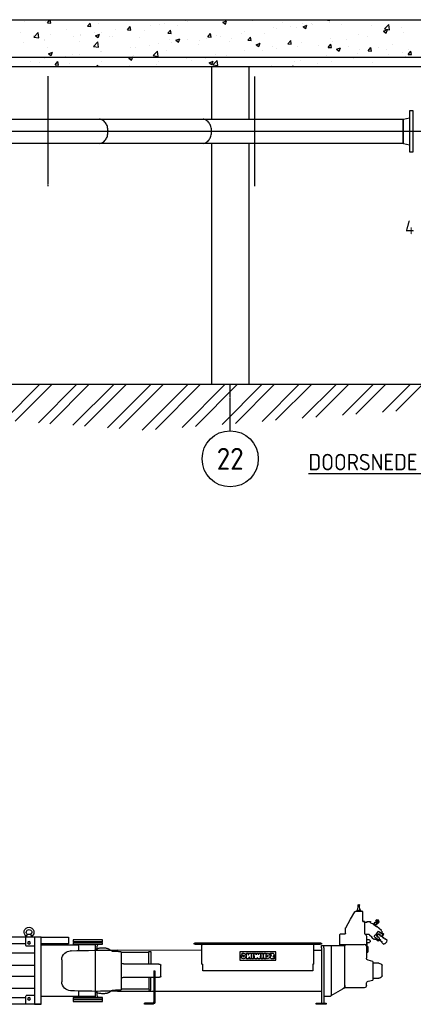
# Model space of a CAD drawing. Header units: metres. Extents: x -82085 to 58758, y -66901 to 95305.
# Tile 56 of 135: x 18379 to 21956, y -9035 to -83. Entities that reach past the tile are written whole.
import ezdxf
from ezdxf.enums import TextEntityAlignment as Align

# ---------------------------------------------------------------- set-up
doc = ezdxf.new("R2010")
doc.units = ezdxf.units.M
doc.header["$MEASUREMENT"] = 0
doc.header["$PDSIZE"] = -1
doc.linetypes.add('CENTER-LN', pattern=[19, 10, -3, 3, -3])
doc.linetypes.add('DASHED', pattern=[19.05, 12.7, -6.35])
doc.layers.get('0').update_dxf_attribs({"linetype": 'CONTINUOUS'})
doc.layers.get('DEFPOINTS').update_dxf_attribs({"linetype": 'CONTINUOUS'})
for name, color, linetype in [('3', 3, 'CONTINUOUS'), ('ARCERING', 10, 'CONTINUOUS'), ('CL', 1, 'CENTER-LN'), ('CONST', 7, 'CONTINUOUS'), ('DIM', 10, 'CONTINUOUS'), ('GEBOUW', 7, 'CONTINUOUS'), ('TEXT2', 7, 'CONTINUOUS')]:
    doc.layers.add(name, color=color, linetype=linetype)
doc.styles.add('ROMANS', font='iso.shx')
doc.styles.get("Standard").update_dxf_attribs({"font": 'iso.shx'})
doc.dimstyles.get("Standard").update_dxf_attribs({"dimtxt": 0.18, "dimasz": 0.18, "dimexe": 0.18, "dimexo": 0.0625, "dimgap": 0.09, "dimtad": 0, "dimtih": 1, "dimtoh": 1, "dimdec": 4, "dimzin": 0, "dimdsep": 46, "dimtxsty": 'Standard', "dimcen": 0.09, "dimadec": 0, "dimazin": 0, "dimtfac": 1, "dimtdec": 4, "dimtofl": 0, "dimtmove": 0, "dimatfit": 3, "dimfxl": 1, "dimtolj": 1, "dimtzin": 0, "dimarcsym": 0})

# ---------------------------------------------------------------- blocks, each defined once
blk = doc.blocks.new('*X3')
at = {"color": 0}
for p, q in [((25583.1, 53534.2, 3239), (25912.1, 53863.2, 3239)), ((25688, 53526.8, 3239), (26024.4, 53863.2, 3239)), ((25897.9, 53512.2, 3239), (26248.9, 53863.2, 3239)), ((26002.8, 53504.8, 3239), (26361.1, 53863.2, 3239)), ((26212.6, 53490.2, 3239), (26585.6, 53863.2, 3239)), ((26317.6, 53482.8, 3239), (26697.9, 53863.2, 3239)), ((26527.4, 53468.2, 3239), (26922.4, 53863.2, 3239)), ((26632.3, 53460.8, 3239), (27034.6, 53863.2, 3239)), ((26842.2, 53446.2, 3239), (27259.2, 53863.2, 3239)), ((26961.5, 53453.2, 3239), (27371.4, 53863.2, 3239)), ((27204.2, 53471.5, 3239), (27595.9, 53863.2, 3239)), ((27325.6, 53480.6, 3239), (27708.2, 53863.2, 3239)), ((27568.4, 53498.9, 3239), (27932.7, 53863.2, 3239)), ((27689.7, 53508, 3239), (28044.9, 53863.2, 3239)), ((27932.5, 53526.2, 3239), (28269.4, 53863.2, 3239)), ((28053.9, 53535.4, 3239), (28381.7, 53863.2, 3239)), ((28296.7, 53553.6, 3239), (28606.2, 53863.2, 3239)), ((28418, 53562.8, 3239), (28718.4, 53863.2, 3239)), ((28660.8, 53581, 3239), (28943, 53863.2, 3239)), ((28782.2, 53590.1, 3239), (29055.2, 53863.2, 3239)), ((29024.9, 53608.4, 3239), (29279.7, 53863.2, 3239)), ((29146.3, 53617.5, 3239), (29392, 53863.2, 3239))]:
    blk.add_line(p, q, dxfattribs=at)
blk = doc.blocks.new('*X8')
at = {"color": 0}
for p, q in [((18549, 5914.6, 3239), (18549, 5914.6, 3239)), ((18630.6, 5889, 3239), (18654.2, 5917.2, 3239)), ((18660.9, 5886.2, 3239), (18655.2, 5917.2, 3239)), ((21150.9, 5917.1, 3239), (21150.9, 5917.2, 3239)), ((21150.9, 5917.1, 3239), (21196.1, 5910.1, 3239)), ((21196.1, 5910.1, 3239), (21195.2, 5917.2, 3239)), ((21205.4, 5916.2, 3239), (21205.4, 5916.2, 3239)), ((18421.9, 5897.9, 3239), (18421.9, 5897.9, 3239)), ((18613.2, 5899.5, 3239), (18613.2, 5899.5, 3239)), ((18630.5, 5889, 3239), (18660.9, 5886.3, 3239)), ((18802.4, 5827.7, 3239), (18802.4, 5827.7, 3239)), ((18994.9, 5857.1, 3239), (19019.4, 5886.3, 3239)), ((18994.9, 5857.1, 3239), (19025.3, 5854.4, 3239)), ((19025.3, 5854.3, 3239), (19019.4, 5886.2, 3239)), ((19098.7, 5878.5, 3239), (19098.7, 5878.5, 3239)), ((19248.2, 5823.9, 3239), (19248.2, 5823.9, 3239)), ((19359.3, 5825.2, 3239), (19383.8, 5854.4, 3239)), ((19359.3, 5825.2, 3239), (19389.6, 5822.6, 3239)), ((19389.7, 5822.4, 3239), (19383.8, 5854.3, 3239)), ((19388.3, 5836.8, 3239), (19388.3, 5836.8, 3239)), ((19569, 5866.1, 3239), (19569, 5866.1, 3239)), ((19649.1, 5872.5, 3239), (19649.1, 5872.5, 3239)), ((19696.2, 5882.9, 3239), (19696.2, 5882.9, 3239)), ((19723.7, 5793.3, 3239), (19748.2, 5822.5, 3239)), ((19754, 5790.5, 3239), (19748.2, 5822.4, 3239)), ((19812.9, 5868.7, 3239), (19812.9, 5868.7, 3239)), ((19888.6, 5908.2, 3239), (19888.6, 5908.2, 3239)), ((19905.7, 5905.1, 3239), (19905.7, 5905.1, 3239)), ((20224, 5894.4, 3239), (20259.6, 5908, 3239)), ((20224, 5894.4, 3239), (20249.3, 5877.3, 3239)), ((20249.3, 5877.3, 3239), (20259.6, 5908, 3239)), ((20491.7, 5907.1, 3239), (20491.7, 5907.1, 3239)), ((20680.8, 5842.3, 3239), (20680.8, 5842.3, 3239)), ((20716.2, 5834.4, 3239), (20716.2, 5834.4, 3239)), ((20762.8, 5895.6, 3239), (20762.8, 5895.6, 3239)), ((20843.4, 5851.1, 3239), (20843.4, 5851.1, 3239)), ((20895.7, 5843.5, 3239), (20895.7, 5843.5, 3239)), ((20944.6, 5880.4, 3239), (20944.6, 5880.4, 3239)), ((20954, 5853.7, 3239), (20979.3, 5836.6, 3239)), ((20954.1, 5853.7, 3239), (20989.6, 5867.4, 3239)), ((20979.3, 5836.7, 3239), (20989.6, 5867.4, 3239)), ((21034, 5884.2, 3239), (21034, 5884.2, 3239)), ((21035.7, 5876.5, 3239), (21035.7, 5876.5, 3239)), ((21192, 5894.3, 3239), (21192, 5894.3, 3239)), ((21305.2, 5872.7, 3239), (21305.2, 5872.7, 3239)), ((21576.4, 5861.2, 3239), (21576.4, 5861.2, 3239)), ((21684.1, 5813, 3239), (21719.7, 5826.7, 3239)), ((21693, 5833, 3239), (21732.6, 5874.3, 3239)), ((21693.1, 5833, 3239), (21738.2, 5826, 3239)), ((21709.4, 5796, 3239), (21719.7, 5826.7, 3239)), ((21738.2, 5826, 3239), (21732.6, 5874.3, 3239)), ((21847.6, 5849.8, 3239), (21847.6, 5849.8, 3239)), ((18385.2, 5797.3, 3239), (18385.2, 5797.3, 3239)), ((18506.2, 5776.8, 3239), (18506.2, 5776.8, 3239)), ((18507.4, 5758.6, 3239), (18547, 5799.8, 3239)), ((18507.5, 5758.6, 3239), (18552.6, 5751.5, 3239)), ((18552.6, 5751.6, 3239), (18547, 5799.8, 3239)), ((18607, 5730.4, 3239), (18607, 5730.4, 3239)), ((18607.8, 5739.6, 3239), (18607.8, 5739.6, 3239)), ((18656.4, 5785.8, 3239), (18656.4, 5785.8, 3239)), ((18867.8, 5766.2, 3239), (18867.8, 5766.2, 3239)), ((18927.6, 5774.4, 3239), (18927.6, 5774.4, 3239)), ((18928.6, 5781.8, 3239), (18928.6, 5781.8, 3239)), ((19055.8, 5798.6, 3239), (19055.8, 5798.6, 3239)), ((19067.1, 5771.2, 3239), (19102.7, 5784.9, 3239)), ((19067.1, 5771.2, 3239), (19092.4, 5754.2, 3239)), ((19092.4, 5754.2, 3239), (19102.7, 5784.9, 3239)), ((19124.4, 5798.7, 3239), (19124.4, 5798.7, 3239)), ((19198.8, 5762.9, 3239), (19198.8, 5762.9, 3239)), ((19220.4, 5767, 3239), (19220.4, 5767, 3239)), ((19469.9, 5751.5, 3239), (19469.9, 5751.5, 3239)), ((19516.7, 5817.9, 3239), (19516.7, 5817.9, 3239)), ((19723.6, 5793.3, 3239), (19754, 5790.7, 3239)), ((19741.1, 5740, 3239), (19741.1, 5740, 3239)), ((19797.2, 5730.5, 3239), (19832.7, 5744.2, 3239)), ((19797.2, 5730.5, 3239), (19822.4, 5713.5, 3239)), ((19822.4, 5713.5, 3239), (19832.7, 5744.2, 3239)), ((19899.5, 5736, 3239), (19899.5, 5736, 3239)), ((20075.8, 5750.1, 3239), (20075.8, 5750.1, 3239)), ((20088, 5761.5, 3239), (20118.4, 5758.8, 3239)), ((20088.1, 5761.5, 3239), (20112.5, 5790.6, 3239)), ((20118.4, 5758.7, 3239), (20112.5, 5790.5, 3239)), ((20163.3, 5774, 3239), (20163.3, 5774, 3239)), ((20203, 5766.8, 3239), (20203, 5766.8, 3239)), ((20303.2, 5741.8, 3239), (20303.2, 5741.8, 3239)), ((20395.4, 5792.1, 3239), (20395.4, 5792.1, 3239)), ((20424.2, 5809.8, 3239), (20424.2, 5809.8, 3239)), ((20452.4, 5729.6, 3239), (20476.9, 5758.8, 3239)), ((20482.8, 5726.8, 3239), (20476.9, 5758.6, 3239)), ((20599.5, 5792.6, 3239), (20599.5, 5792.6, 3239)), ((21199.3, 5747.1, 3239), (21199.3, 5747.1, 3239)), ((21350.1, 5735.1, 3239), (21350.1, 5735.1, 3239)), ((21455.9, 5779.6, 3239), (21455.9, 5779.6, 3239)), ((21542.5, 5760.4, 3239), (21542.5, 5760.4, 3239)), ((21684.1, 5813, 3239), (21709.4, 5796, 3239)), ((21719.7, 5817.7, 3239), (21719.7, 5817.7, 3239)), ((21863.3, 5802.6, 3239), (21863.3, 5802.6, 3239)), ((18415.4, 5714.2, 3239), (18415.4, 5714.2, 3239)), ((18627.9, 5665.3, 3239), (18627.9, 5665.3, 3239)), ((18924.2, 5716.2, 3239), (18924.2, 5716.2, 3239)), ((19049.6, 5674.5, 3239), (19089.2, 5715.8, 3239)), ((19049.6, 5674.5, 3239), (19094.8, 5667.5, 3239)), ((19094.8, 5667.5, 3239), (19089.2, 5715.7, 3239)), ((19382.1, 5667.7, 3239), (19382.1, 5667.7, 3239)), ((19435.4, 5665.8, 3239), (19435.4, 5665.8, 3239)), ((19562.6, 5682.5, 3239), (19562.6, 5682.5, 3239)), ((19642.9, 5703.4, 3239), (19642.9, 5703.4, 3239)), ((19710.7, 5640.1, 3239), (19710.7, 5640.1, 3239)), ((19755, 5707.8, 3239), (19755, 5707.8, 3239)), ((20007, 5690.9, 3239), (20007, 5690.9, 3239)), ((20012.3, 5728.5, 3239), (20012.3, 5728.5, 3239)), ((20283.5, 5717.1, 3239), (20283.5, 5717.1, 3239)), ((20418, 5640.7, 3239), (20418, 5640.7, 3239)), ((20452.4, 5729.6, 3239), (20482.7, 5726.9, 3239)), ((20527.2, 5689.9, 3239), (20562.8, 5703.5, 3239)), ((20527.2, 5689.8, 3239), (20552.5, 5672.8, 3239)), ((20552.5, 5672.8, 3239), (20562.8, 5703.5, 3239)), ((20554.7, 5705.6, 3239), (20554.7, 5705.6, 3239)), ((20674.6, 5673.2, 3239), (20674.6, 5673.2, 3239)), ((20709.7, 5650.8, 3239), (20709.7, 5650.8, 3239)), ((20816.7, 5697.7, 3239), (20847.1, 5695, 3239)), ((20816.8, 5697.7, 3239), (20841.3, 5726.9, 3239)), ((20825.8, 5694.2, 3239), (20825.8, 5694.2, 3239)), ((20847.1, 5694.9, 3239), (20841.3, 5726.8, 3239)), ((20902.1, 5676.1, 3239), (20902.1, 5676.1, 3239)), ((20938.4, 5711.3, 3239), (20938.4, 5711.3, 3239)), ((21097, 5682.7, 3239), (21097, 5682.7, 3239)), ((21181.1, 5665.8, 3239), (21211.5, 5663.2, 3239)), ((21181.2, 5665.8, 3239), (21205.7, 5695, 3239)), ((21211.5, 5663, 3239), (21205.6, 5694.9, 3239)), ((21222.9, 5718.3, 3239), (21222.9, 5718.3, 3239)), ((21257.3, 5649.2, 3239), (21292.9, 5662.8, 3239)), ((21257.3, 5649.2, 3239), (21282.5, 5632.1, 3239)), ((21282.5, 5632.1, 3239), (21292.8, 5662.8, 3239)), ((21368.2, 5671.3, 3239), (21368.2, 5671.3, 3239)), ((21467.3, 5642.1, 3239), (21467.3, 5642.1, 3239)), ((21545.5, 5633.9, 3239), (21570, 5663.1, 3239)), ((21575.9, 5631.1, 3239), (21570, 5663, 3239)), ((21639.4, 5659.8, 3239), (21639.4, 5659.8, 3239)), ((21713.5, 5648.6, 3239), (21713.5, 5648.6, 3239)), ((21763.5, 5692.9, 3239), (21763.5, 5692.9, 3239)), ((21910.6, 5648.3, 3239), (21910.6, 5648.3, 3239)), ((18600.8, 5561.3, 3239), (18600.8, 5561.3, 3239)), ((18640.3, 5607.4, 3239), (18675.8, 5621, 3239)), ((18640.3, 5607.4, 3239), (18665.5, 5590.3, 3239)), ((18665.5, 5590.3, 3239), (18675.8, 5621, 3239)), ((18795, 5581.5, 3239), (18795, 5581.5, 3239)), ((18861.6, 5597.1, 3239), (18861.6, 5597.1, 3239)), ((18922.2, 5598.2, 3239), (18922.2, 5598.2, 3239)), ((19114.6, 5623.5, 3239), (19114.6, 5623.5, 3239)), ((19118.2, 5629.6, 3239), (19118.2, 5629.6, 3239)), ((19370.3, 5566.7, 3239), (19405.9, 5580.3, 3239)), ((19370.3, 5566.7, 3239), (19395.6, 5549.6, 3239)), ((19395.6, 5549.6, 3239), (19405.9, 5580.3, 3239)), ((19414.4, 5589.2, 3239), (19414.4, 5589.2, 3239)), ((19591.8, 5590.4, 3239), (19631.3, 5631.7, 3239)), ((19591.8, 5590.4, 3239), (19637, 5583.4, 3239)), ((19636.9, 5583.4, 3239), (19631.3, 5631.7, 3239)), ((19893.3, 5566.8, 3239), (19893.3, 5566.8, 3239)), ((20069.3, 5566.5, 3239), (20069.3, 5566.5, 3239)), ((20157.2, 5604.9, 3239), (20157.2, 5604.9, 3239)), ((20261.7, 5591.8, 3239), (20261.7, 5591.8, 3239)), ((20582.5, 5634, 3239), (20582.5, 5634, 3239)), ((21171, 5591.2, 3239), (21171, 5591.2, 3239)), ((21193.1, 5578, 3239), (21193.1, 5578, 3239)), ((21408.9, 5560, 3239), (21408.9, 5560, 3239)), ((21449.7, 5610.5, 3239), (21449.7, 5610.5, 3239)), ((21545.5, 5633.9, 3239), (21575.8, 5631.3, 3239)), ((21729.7, 5602.3, 3239), (21729.7, 5602.3, 3239)), ((21856.9, 5619, 3239), (21856.9, 5619, 3239)), ((21885.3, 5581.4, 3239), (21885.3, 5581.4, 3239)), ((21909.9, 5602.1, 3239), (21934.4, 5631.3, 3239)), ((21909.9, 5602.1, 3239), (21940.2, 5599.4, 3239)), ((21940.2, 5599.3, 3239), (21934.4, 5631.1, 3239)), ((18474.2, 5539.2, 3239), (18474.2, 5539.2, 3239)), ((18557.5, 5526.2, 3239), (18557.5, 5526.2, 3239)), ((18701, 5506.9, 3239), (18731.4, 5504.2, 3239)), ((18701.1, 5506.9, 3239), (18725.6, 5536, 3239)), ((18731.4, 5504.1, 3239), (18725.5, 5535.9, 3239)), ((18828.7, 5514.8, 3239), (18828.7, 5514.8, 3239)), ((19079.9, 5492.2, 3239), (19089.9, 5504.2, 3239)), ((19092.1, 5492.2, 3239), (19089.9, 5504, 3239)), ((19099.8, 5503.3, 3239), (19099.8, 5503.3, 3239)), ((19118.2, 5538.4, 3239), (19118.2, 5538.4, 3239)), ((19375.9, 5498.6, 3239), (19375.9, 5498.6, 3239)), ((19621.3, 5507.5, 3239), (19621.3, 5507.5, 3239)), ((19636.7, 5534.3, 3239), (19636.7, 5534.3, 3239)), ((19942.1, 5549.7, 3239), (19942.1, 5549.7, 3239)), ((20100.4, 5526, 3239), (20136, 5539.7, 3239)), ((20100.4, 5526, 3239), (20125.6, 5509, 3239)), ((20125.7, 5509, 3239), (20136, 5539.7, 3239)), ((20133.9, 5506.4, 3239), (20173.5, 5547.6, 3239)), ((20133.9, 5506.3, 3239), (20179.1, 5499.3, 3239)), ((20179.1, 5499.3, 3239), (20173.5, 5547.6, 3239)), ((20668.4, 5504.1, 3239), (20668.4, 5504.1, 3239)), ((20848.3, 5492.2, 3239), (20866, 5499, 3239)), ((20863.7, 5492.2, 3239), (20866, 5499, 3239)), ((20874.8, 5540.4, 3239), (20874.8, 5540.4, 3239)), ((20932.3, 5542.2, 3239), (20932.3, 5542.2, 3239)), ((21089.3, 5518, 3239), (21089.3, 5518, 3239)), ((21216.5, 5534.7, 3239), (21216.5, 5534.7, 3239)), ((21589, 5530.6, 3239), (21589, 5530.6, 3239))]:
    blk.add_line(p, q, dxfattribs=at)
blk = doc.blocks.new('*D248')
at = {"layer": 'DEFPOINTS', "color": 0, "transparency": 16777216}
for p in [(10407.9, -1115.3, -3239), (10407.9, -1115.3, -3239), (31013.5, -1115.3, -3239), (10103.9, -1486.1), (9966.4, -2882.7)]:
    blk.add_point(p, dxfattribs=at)
at = {"layer": 'DIM', "color": 0, "lineweight": -2, "transparency": 16777216}
blk.add_line((10332.9, -1115.3), (9903.4, -1115.3), dxfattribs=at)
blk.add_arc((10407.9, -1115.3), 479.5, 194.97931, 240.99532, dxfattribs=at)
at = {"layer": 'DIM', "color": 0, "transparency": 16777216}
for points in [[(9924, -1241.9), (9965.3, -1236.5), (9928.4, -1115.3)], [(10183, -1515.3), (10167.8, -1554), (10291.7, -1580.5)]]:
    blk.add_solid(points, dxfattribs=at)
at = {"layer": 'DIM', "color": 0, "transparency": 16777216, "insert": (10162.7, -1270.4), "char_height": 125, "attachment_point": 5, "rotation": 302.32682}
blk.add_mtext('\\A1;76°', dxfattribs=at)
blk = doc.blocks.new('Pomp Schwing Zg. KSP + SD - Tab.5 + trog')
at = {"color": 0, "linetype": 'Continuous'}
for p, q in [((-1834, 539.3), (-1833.5, 539.8)), ((-1834, 448.7), (-1834, 539.3)), ((-1833.5, 539.8), (-1768.4, 539.8)), ((-1816.5, 539.8), (-1815.9, 551.8)), ((-1815.9, 551.8), (-1807, 553.7)), ((-1806.9, 551.8), (-1815.9, 551.8)), ((-1807, 551), (-1806.2, 594.9)), ((-1806.9, 553.7), (-1807, 553.7)), ((-1800, 544), (-1798.1, 544)), ((-1799.2, 601.8), (-1798.9, 601.8)), ((-1791.1, 551), (-1791.9, 594.9)), ((-1791.2, 553.7), (-1791, 553.7)), ((-1791.2, 551.8), (-1782.1, 551.8)), ((-1791, 553.7), (-1782.1, 551.8)), ((-1782.1, 551.8), (-1781.5, 539.8)), ((-1724.7, 469.1), (-1764.1, 537.3)), ((-1983.4, 443.3), (-1980.4, 451.4)), ((-1980.4, 451.4), (-1977.5, 459.6)), ((-1977.5, 459.6), (-1968.9, 461.1)), ((-1968.9, 461.1), (-1960.4, 462.6)), ((-1960.4, 462.6), (-1954.8, 456)), ((-1954.8, 456), (-1949.3, 449.3)), ((-1949.3, 449.3), (-1952.2, 441.2)), ((-1902.2, 448.8), (-1901.6, 448.8)), ((-1895.9, 448.8), (-1901.6, 448.8)), ((-1881.6, 448.8), (-1895.9, 448.8)), ((-1875.9, 448.8), (-1881.6, 448.8)), ((-1875.2, 448.8), (-1875.9, 448.8)), ((-1849.7, 448.8), (-1849.7, 448.7)), ((-1849.7, 448.8), (-1834, 448.8)), ((-1834, 448.7), (-1849.7, 448.7)), ((-1679.7, 391.2), (-1724.7, 469.1)), ((-1979.2, 361.3), (-2018.8, 328.3)), ((-2008.1, 359.1), (-2003.2, 363.7)), ((-2003.2, 363.7), (-2004, 364.7)), ((-2003.8, 367.5), (-1962.9, 401.8)), ((-1977.8, 436.7), (-1983.4, 443.3)), ((-1972.2, 430), (-1977.8, 436.7)), ((-1963.7, 431.5), (-1972.2, 430)), ((-1961.2, 431.7), (-1965.4, 428.1)), ((-1965.4, 428.1), (-1964.8, 427.4)), ((-1956.1, 417), (-1964.8, 427.4)), ((-1955.2, 433.1), (-1963.7, 431.5)), ((-1935.9, 420.5), (-1958.3, 401.7)), ((-1956.1, 417), (-1955.5, 416.3)), ((-1951.2, 419.8), (-1955.5, 416.3)), ((-1952.2, 441.2), (-1955.2, 433.1)), ((-1954.2, 412.1), (-1953.2, 413.6)), ((-1954.2, 412.1), (-1950.8, 408)), ((-1953.2, 417.9), (-1953.6, 417.8)), ((-1953.2, 413.6), (-1952.1, 414.5)), ((-1948.6, 442.3), (-1952.8, 438.7)), ((-1951.3, 416.2), (-1952.5, 417.6)), ((-1952.1, 414.5), (-1944.8, 420.7)), ((-1942.8, 426.9), (-1951.2, 419.8)), ((-1947.9, 441.5), (-1948.6, 442.3)), ((-1939.2, 431.2), (-1947.9, 441.5)), ((-1944.8, 420.7), (-1937.5, 426.8)), ((-1938.6, 430.4), (-1942.8, 426.9)), ((-1940.5, 428.8), (-1940.6, 428.5)), ((-1940.5, 427.7), (-1939.3, 426.3)), ((-1938.6, 430.4), (-1939.2, 431.2)), ((-1937.5, 426.8), (-1936.4, 427.7)), ((-1936.4, 427.7), (-1934.8, 428.5)), ((-1934.8, 428.5), (-1931.3, 424.4)), ((-1904.7, 437.4), (-1904.7, 446.3)), ((-1872.7, 446.3), (-1872.7, 442.3)), ((-1870.2, 439.8), (-1851.7, 439.8)), ((-1851.7, 446.8), (-1851.7, 446.8)), ((-1851.7, 446.8), (-1851.7, 444.4)), ((-1851.7, 444.4), (-1851.7, 435)), ((-1851.7, 435), (-1851.7, 390.7)), ((-1851.7, 390.7), (-1851.7, 388.9)), ((-1851.7, 388.9), (-1851.7, 334.7)), ((-1679, 339.9), (-1679, 388.7)), ((-2057, 273.3), (-2055.6, 274.8)), ((-2049.6, 265.9), (-2057, 273.3)), ((-2055.6, 274.8), (-2039.4, 291)), ((-2038, 292.4), (-2039.4, 291)), ((-2034.1, 288.5), (-2038, 292.4)), ((-2034.1, 288.5), (-2032.2, 290.4)), ((-2032.2, 290.4), (-2030.4, 290.9)), ((-2030.7, 296.2), (-2031.3, 295.6)), ((-2029.8, 293.1), (-2031.3, 295.6)), ((-2023, 303.8), (-2030.7, 296.2)), ((-2030.4, 290.9), (-2029, 292.3)), ((-2029.8, 293.1), (-2029, 292.3)), ((-2024.9, 330.9), (-2009.5, 343.9)), ((-2023.3, 328.9), (-2024.9, 330.9)), ((-2023.3, 328.9), (-2008.5, 311.3)), ((-2023, 303.8), (-2022.4, 304.4)), ((-2022.4, 304.4), (-2019.9, 303)), ((-2019.9, 303), (-2016.2, 299.3)), ((-2016, 303.7), (-2016.4, 303.3)), ((-2015, 300.9), (-2016.4, 303.3)), ((-2016.2, 299.3), (-2014.8, 300.7)), ((-2016, 303.7), (-2005.1, 314.7)), ((-2015, 300.9), (-2014.8, 300.7)), ((-2009.5, 345.7), (-2009.6, 344.6)), ((-2009, 355.2), (-2009.5, 345.7)), ((-2008.8, 357.6), (-2009, 355.2)), ((-2005.6, 268.8), (-2007, 267.4)), ((-2005.6, 268.8), (-2004.7, 268)), ((-2005.1, 314.7), (-2004.7, 315.1)), ((-2004.7, 315.1), (-2002.3, 313.7)), ((-2002.3, 313.7), (-2001.7, 313.1)), ((-2001.7, 313.1), (-2001.6, 313.2)), ((-1994, 274.8), (-2001.7, 267.2)), ((-2001.6, 313.2), (-1999.9, 312.8)), ((-2000, 314.9), (-1999.5, 315.3)), ((-1999.5, 315.3), (-1986.5, 328.3)), ((-1997.1, 283), (-1998.6, 281.6)), ((-1998.6, 281.6), (-1994.8, 277.9)), ((-1997.1, 283), (-1996.9, 282.8)), ((-1994.5, 281.4), (-1996.9, 282.8)), ((-1988.7, 330.4), (-1994.8, 324.3)), ((-1994.8, 324.3), (-1993.9, 320.9)), ((-1994.8, 277.9), (-1993.4, 275.4)), ((-1994.1, 281.8), (-1994.5, 281.4)), ((-1994.1, 281.8), (-1983.2, 292.8)), ((-1994, 274.8), (-1993.4, 275.4)), ((-1982.5, 336.5), (-1988.7, 330.4)), ((-1988.4, 287.5), (-1976.7, 273.6)), ((-1986.5, 328.3), (-1980.8, 334)), ((-1985.1, 297.9), (-1984.6, 296.3)), ((-1984.6, 296.3), (-1984.8, 296.1)), ((-1984.8, 296.1), (-1984.2, 295.5)), ((-1984.2, 295.5), (-1982.8, 293.1)), ((-1983.2, 292.8), (-1982.8, 293.1)), ((-1983, 297.9), (-1982.5, 298.4)), ((-1974.2, 334.3), (-1982.5, 336.5)), ((-1982.5, 298.4), (-1969.6, 311.3)), ((-1976.8, 330), (-1980.8, 334)), ((-1977.5, 303.4), (-1976.6, 303.9)), ((-1976.9, 304), (-1973.6, 303.1)), ((-1976.7, 278.2), (-1950.2, 300.6)), ((-1975.1, 271.6), (-1976.7, 273.6)), ((-1959.7, 284.6), (-1975.1, 271.6)), ((-1965.8, 332.1), (-1974.2, 334.3)), ((-1973.6, 303.1), (-1967.4, 309.2)), ((-1969.6, 311.3), (-1963.8, 317)), ((-1963.8, 317), (-1967.8, 321.1)), ((-1967.4, 309.2), (-1961.3, 315.3)), ((-1963.6, 323.7), (-1965.8, 332.1)), ((-1961.3, 315.3), (-1963.6, 323.7)), ((-1959.1, 284.5), (-1949.5, 283.3)), ((-1950.2, 300.6), (-1937.3, 311.4)), ((-1949.5, 283.3), (-1946.3, 283)), ((-1940.6, 286.9), (-1944.8, 283.4)), ((-1940, 287.5), (-1939.6, 287.9)), ((-1938.5, 286.5), (-1939.6, 287.9)), ((-1918.9, 300.4), (-1935.7, 286.3)), ((-1895.8, 326.3), (-1916.7, 308.7)), ((-1901.7, 275.5), (-1901.7, 262.5)), ((-1901.7, 275.5), (-1898.7, 275.5)), ((-1898.7, 275.5), (-1897.5, 281.4)), ((-1896.7, 282), (-1877.7, 282)), ((-1888.8, 332.1), (-1895.8, 326.3)), ((-1888.7, 332.2), (-1888.8, 332.1)), ((-1888.3, 332.5), (-1888.7, 332.2)), ((-1885.7, 332.8), (-1887.1, 332.8)), ((-1859.5, 332.8), (-1885.7, 332.8)), ((-1877.7, 282), (-1877.2, 282.5)), ((-1868, 285.2), (-1874.2, 285.2)), ((-1868, 315), (-1868, 227)), ((-1857.2, 332.8), (-1859.5, 332.8)), ((-1672, 335), (-1674, 335)), ((-1632, 335), (-1672, 335)), ((-1627, 323), (-1627, 330)), ((-1627, 230), (-1627, 323)), ((530.5, 280), (795.5, 280)), ((530.5, 262), (530.5, 280)), ((795.5, 280), (795.5, 262)), ((1088, 305), (1228, 305)), ((1173, 305), (1173, 312.6)), ((1175.8, 323.1), (1175.7, 325)), ((1186, 331.9), (1187.8, 333)), ((1186, 328.1), (1186, 331.9)), ((1208.1, 333), (1187.8, 333)), ((1208.1, 333), (1210, 331.9)), ((1210, 331.9), (1210, 328.1)), ((1220.2, 325), (1220.1, 323.1)), ((1223, 312.6), (1223, 305)), ((1228, 305), (2918, 305)), ((2918, 305), (2918, 230)), ((2998, 305), (2918, 305)), ((2923, 305), (2923, 312.6)), ((2925.8, 323.1), (2925.7, 325)), ((2936, 331.9), (2937.8, 333)), ((2936, 328.1), (2936, 331.9)), ((2958.1, 333), (2937.8, 333)), ((2958.1, 333), (2960, 331.9)), ((2960, 331.9), (2960, 328.1)), ((2970.2, 325), (2970.1, 323.1)), ((2973, 312.6), (2973, 305)), ((-2053.4, 262.1), (-2049.6, 265.9)), ((-2035.7, 244.4), (-2053.4, 262.1)), ((-2031.9, 248.2), (-2035.7, 244.4)), ((-2024.5, 240.8), (-2031.9, 248.2)), ((-2023.1, 242.3), (-2024.5, 240.8)), ((-2023.1, 242.3), (-2006.9, 258.4)), ((-2007.5, 265.6), (-2009.3, 263.8)), ((-2005.4, 259.9), (-2009.3, 263.8)), ((-2007, 267.4), (-2007.5, 265.6)), ((-2006.9, 258.4), (-2005.4, 259.9)), ((-2002.3, 266.6), (-2004.7, 268)), ((-2001.7, 267.2), (-2002.3, 266.6)), ((-1898.7, 262.5), (-1901.7, 262.5)), ((-1897.5, 256.6), (-1898.7, 262.5)), ((-1877.7, 256), (-1896.7, 256)), ((-1879.5, 219.8), (-1878.3, 221)), ((-1879.5, 219.8), (-1879.5, 170.2)), ((-1878.3, 221), (-1868, 221)), ((-1877.2, 255.5), (-1877.7, 256)), ((-1874, 252.8), (-1874.2, 252.8)), ((-1874, 234.5), (-1874, 252.8)), ((-1873.5, 234), (-1874, 234.5)), ((-1873.5, 234), (-1868, 234.1)), ((-1868, 227), (-1868, 115.3)), ((-1672, 237.6), (-1848, 237.6)), ((-1672, 227), (-1672, 237.6)), ((-1672, 237.4), (-1672, 226.8)), ((-1632, 237.4), (-1672, 237.4)), ((-1481, 230), (-1672, 230)), ((-1672, -135), (-1672, 227)), ((-1672, -135), (-1672, 226.8)), ((-1548, 225), (-1548, -226.2)), ((-1461, 230), (-1481, 230)), ((-1481, 210), (-1481, 230)), ((-1481, 210), (-1481, -295)), ((-1461, 210), (-1461, 230)), ((-1461, 210), (-1461, -295)), ((-1461, 184), (-1389, 184)), ((-1453.5, 250), (-1459, 250)), ((-1459, 250), (-1459, 242)), ((-1459, 242), (-1449, 242)), ((-308.5, 254), (-1453.5, 254)), ((-1453.5, 254), (-1453.5, 250)), ((-313, 242), (-1449, 242)), ((-1389, 60.2), (-1389, 232)), ((-373, 60.2), (-373, 232)), ((-373, 184), (393, 186.7)), ((-313, 242), (-303, 242)), ((-308.5, 254), (-308.5, 250)), ((-303, 250), (-308.5, 250)), ((-303, 242), (-303, 250)), ((530.5, 262), (795.5, 262)), ((795.5, 257), (530.5, 257)), ((530.5, 242), (530.5, 257)), ((795.5, 242), (530.5, 242)), ((548, 257), (548, 262)), ((578.8, 224), (573.6, 236)), ((578.8, 186.6), (578.8, 224)), ((752.3, 236), (747.1, 224)), ((747.1, 224), (747.1, 183.6)), ((1088, 235), (751.9, 235)), ((778, 257), (778, 262)), ((795.5, 257), (795.5, 242)), ((815.5, 181.3), (822.4, 181.2)), ((1148, 225), (1223, 225)), ((1228, 230), (1223, 225)), ((1228, 245), (2918, 245)), ((2918, 230), (2923, 225)), ((2998, 225), (2923, 225)), ((-1926.8, 84.2), (-1882.9, 96)), ((-1878.3, 169), (-1879.5, 170.2)), ((-1868, 169), (-1878.3, 169)), ((-1043.5, 97.5), (-1043.5, 172.5)), ((-1043.5, 172.5), (-718.5, 172.5)), ((-718.5, 97.5), (-1043.5, 97.5)), ((-1017.5, 125.5), (-1029.5, 125.5)), ((-1029.5, 125.5), (-1029.5, 109.5)), ((-1029.5, 109.5), (-1004.5, 109.5)), ((-1028.2, 143.9), (-1017.5, 125.5)), ((-994.1, 159.5), (-1019.1, 159.5)), ((-995.5, 125.1), (-1006.1, 143.5)), ((-1006.1, 143.5), (-994.1, 143.5)), ((-994.1, 143.5), (-994.1, 159.5)), ((-958.1, 140.2), (-958.1, 158.2)), ((-958.1, 110.8), (-958.1, 128.8)), ((-937.1, 159.5), (-953.1, 159.5)), ((-953.1, 159.5), (-953.1, 109.5)), ((-953.1, 109.5), (-937.1, 109.5)), ((-937.1, 142.5), (-937.1, 159.5)), ((-928.1, 142.5), (-937.1, 142.5)), ((-937.1, 109.5), (-937.1, 126.5)), ((-937.1, 126.5), (-928.1, 126.5)), ((-912.1, 159.5), (-928.1, 159.5)), ((-928.1, 159.5), (-928.1, 142.5)), ((-928.1, 126.5), (-928.1, 109.5)), ((-928.1, 109.5), (-912.1, 109.5)), ((-912.1, 109.5), (-912.1, 159.5)), ((-891, 159.5), (-908.1, 159.5)), ((-908.1, 159.5), (-899.1, 109.5)), ((-899.1, 109.5), (-881.1, 109.5)), ((-888.3, 144.5), (-891, 159.5)), ((-885.6, 159.5), (-888.3, 144.5)), ((-868.6, 159.5), (-885.6, 159.5)), ((-881.1, 109.5), (-877.1, 121.5)), ((-877.1, 121.5), (-873.1, 109.5)), ((-873.1, 109.5), (-855.1, 109.5)), ((-865.9, 144.5), (-868.6, 159.5)), ((-863.2, 159.5), (-865.9, 144.5)), ((-846.1, 159.5), (-863.2, 159.5)), ((-855.1, 109.5), (-846.1, 159.5)), ((-842.1, 159.5), (-842.1, 109.5)), ((-826.1, 159.5), (-842.1, 159.5)), ((-842.1, 109.5), (-826.1, 109.5)), ((-826.1, 109.5), (-826.1, 159.5)), ((-804.1, 159.5), (-820.1, 159.5)), ((-820.1, 159.5), (-820.1, 109.5)), ((-820.1, 109.5), (-804.1, 109.5)), ((-793.7, 141.5), (-804.1, 159.5)), ((-804.1, 109.5), (-804.1, 127.5)), ((-804.1, 127.5), (-793.7, 109.5)), ((-777.7, 159.5), (-793.7, 159.5)), ((-793.7, 159.5), (-793.7, 141.5)), ((-793.7, 109.5), (-777.7, 109.5)), ((-777.7, 109.5), (-777.7, 159.5)), ((-732.7, 134.5), (-748.7, 134.5)), ((-748.7, 134.5), (-748.7, 124.5)), ((-742.1, 142), (-732.7, 154.5)), ((-732.7, 114.5), (-732.7, 134.5)), ((-718.5, 172.5), (-718.5, 97.5)), ((900.4, 100.2), (901.3, -100.4)), ((2998, 162.2), (1148, 162.2)), ((3656, 162.2), (3058, 162.2)), ((3658.2, 160.2), (3656, 162.2)), ((3658.8, 152.4), (3658.2, 160.2)), ((3660.5, 151), (3660.3, 151)), ((3664.5, 151), (3660.5, 151)), ((3667, 164), (3665.9, 152.4)), ((3716, 164), (3667, 164)), ((3718, 162), (3716, 164)), ((3718, 105), (3718, 162)), ((3718, 105), (3718, 48)), ((-2012.2, -47), (-2012.2, 47)), ((-1979.8, 68), (-1926.8, 68)), ((-1926.8, 84.2), (-1926.8, -84.2)), ((-1389, 60.2), (-1381, 60.2)), ((-1381, 60.2), (-1381, 0)), ((-1381, 0), (-381, 0)), ((-381, 0), (-381, 60.2)), ((-373, 60.2), (-381, 60.2)), ((54, 0), (54, -280)), ((64, 0), (54, 0)), ((64, 0), (64, -280)), ((1148, 47.9), (2998, 47.9)), ((3058, 47.9), (3656, 47.9)), ((3656, 47.9), (3658.2, 49.8)), ((3658.2, 49.8), (3658.8, 57.6)), ((3660.3, 59), (3660.5, 59)), ((3660.5, 59), (3664.5, 59)), ((3665.9, 57.6), (3667, 46)), ((3667, 46), (3716, 46)), ((3716, 46), (3718, 48)), ((-1926.8, -68), (-1979.8, -68)), ((-1882.9, -96), (-1926.8, -84.2)), ((2998, -47.8), (1148, -47.8)), ((3656, -47.8), (3058, -47.8)), ((3658.2, -49.8), (3656, -47.8)), ((3658.8, -57.6), (3658.2, -49.8)), ((3660.5, -59), (3660.3, -59)), ((3664.5, -59), (3660.5, -59)), ((3667, -46), (3665.9, -57.6)), ((3716, -46), (3667, -46)), ((3718, -48), (3716, -46)), ((3718, -105), (3718, -48)), ((-1848, -155), (-1670.6, -155)), ((-1672, -155), (-1672, -135)), ((-1672, -135), (-1672, -155)), ((-1668.1, -155.7), (-1653.1, -164.3)), ((-1548, -225), (-1653.1, -164.3)), ((-1636, -174.2), (-1636, -177)), ((1148, -162.1), (2998, -162.1)), ((3058, -162.1), (3656, -162.1)), ((3656, -162.1), (3658.2, -160.2)), ((3658.2, -160.2), (3658.8, -152.4)), ((3660.3, -151), (3660.5, -151)), ((3660.5, -151), (3664.5, -151)), ((3665.9, -152.4), (3667, -164)), ((3667, -164), (3716, -164)), ((3716, -164), (3718, -162)), ((3718, -105), (3718, -162)), ((-1481, -230), (-1543, -230)), ((54, -184), (-1461, -184)), ((394.8, -186.3), (64, -184)), ((530.5, -242), (795.5, -242)), ((530.5, -257), (530.5, -242)), ((530.5, -257), (795.5, -257)), ((795.5, -262), (530.5, -262)), ((530.5, -280), (530.5, -262)), ((540, -262), (540, -257)), ((573.6, -236), (578.8, -224)), ((578.8, -224), (578.8, -187.1)), ((747.1, -184.3), (747.1, -224)), ((747.1, -224), (752.3, -236)), ((751.9, -235), (1088, -235)), ((795.5, -242), (795.5, -257)), ((795.5, -262), (795.5, -280)), ((1148, -225), (1223, -225)), ((1228, -230), (1223, -225)), ((1228, -305), (1228, -230)), ((1228, -245), (2918, -245)), ((2918, -230), (2923, -225)), ((2918, -230), (2918, -305)), ((2998, -225), (2923, -225)), ((-1501, -295), (-1501, -305)), ((-1421, -295), (-1501, -295)), ((-1411, -295), (-1421, -295)), ((-1411, -305), (-1411, -295)), ((79, -295), (149, -295)), ((149, -305), (149, -295)), ((795.5, -280), (530.5, -280)), ((1088, -305), (1228, -305)), ((1228, -305), (2918, -305)), ((2998, -305), (2918, -305))]:
    blk.add_line(p, q, dxfattribs=at)
at = {"color": 0}
for p, q in [((-2000, 314.9), (-1999.2, 314.1)), ((-1983, 297.9), (-1983.8, 298.6)), ((1088, 305), (838, 305)), ((838, 305), (838, 245)), ((1228, 230), (1228, 305)), ((838, 245), (1088, 245)), ((-1868, -135), (-1868, -115.3)), ((-1501, -305), (-1411, -305)), ((79, -305), (149, -305))]:
    blk.add_line(p, q, dxfattribs=at)
at = {"color": 0, "linetype": 'DASHED', "ltscale": 0.1}
for p, q in [((441.4, 179.5), (360, 175.3)), ((592.9, -235), (593, 235)), ((593, 235), (751.9, 235)), ((92, 175), (91, 174)), ((91, 174), (91, 62)), ((107, 175), (92, 175)), ((108, 174), (107, 175)), ((108, 62), (108, 174)), ((360, 168), (108, 168)), ((360, 175.3), (360, -175.3)), ((4.3, 57.5), (0, 50)), ((0, -50), (0, 50)), ((21.1, 62), (4.3, 57.5)), ((340.8, 62), (21.1, 62)), ((340.8, 62), (355, 65)), ((355, 65), (359.7, 65)), ((359.7, 65), (360, 65)), ((0, -50), (4.3, -57.5)), ((4.3, -57.5), (21.1, -62)), ((21.1, -62), (340.8, -62)), ((91, -174), (91, -62)), ((108, -62), (108, -174)), ((340.8, -62), (352.9, -65)), ((352.9, -65), (355, -65)), ((359.7, -65), (355, -65)), ((360, -65), (359.7, -65)), ((91, -174), (92, -175)), ((92, -175), (107, -175)), ((107, -175), (108, -174)), ((108, -168), (360, -168)), ((360, -175.3), (441.4, -179.5)), ((592.9, -235), (751.9, -235))]:
    blk.add_line(p, q, dxfattribs=at)
at = {"color": 0}
for points in [[(1088, 305), (1148, 305), (1148, -305), (1088, -305)], [(2998, 305), (3058, 305), (3058, -305), (2998, -305)]]:
    blk.add_lwpolyline(points, close=True, dxfattribs=at)
at = {"color": 0, "linetype": 'Continuous'}
for centre, radius in [((-1966.3, 446.3), 8), ((-1037, 135), 3), ((-725, 135), 3), ((1198, -255), 12.5)]:
    blk.add_circle(centre, radius, dxfattribs=at)
at = {"color": 0}
for centre in [(1198, 255), (2948, 255), (2948, -255)]:
    blk.add_circle(centre, 12.5, dxfattribs=at)
at = {"color": 0, "linetype": 'Continuous'}
for centre, radius, start, end in [((-1800.5, 550.4), 6.5, 174.71631, 274.45564), ((-1799.2, 594.8), 7, 89.89648, 178.96309), ((-1798.9, 594.8), 7, 1.03691, 89.91583), ((-1797.6, 550.4), 6.48, 265.31704, 5.51102), ((-1768.4, 534.8), 5, 30, 88.54067), ((-1902.2, 446.3), 2.5, 90, 180), ((-1875.2, 446.3), 2.5, 0, 90), ((-1849.7, 446.8), 2, 90, 180), ((-2006.8, 357.5), 2, 130.04155, 176.81925), ((-2002.5, 366), 2, 130, 220), ((-1961.3, 399.9), 2.5, 48.39668, 129.99904), ((-1959, 402.5), 1, 227.75999, 269.17227), ((-1959, 402.5), 1.01, 269.45809, 310.43808), ((-1953.1, 417.1), 0.8, 40, 100), ((-1951.9, 415.7), 0.8, 310, 40), ((-1939.8, 428.2), 0.8, 160, 220), ((-1938.7, 426.8), 0.8, 220, 310), ((-1879.1, 342.6), 96.5, 106.53596, 126.12219), ((-1907.2, 437.5), 2.5, 287.09563, 0.40623), ((-1870.2, 442.3), 2.5, 179.51397, 270.48527), ((-1854.2, 442.3), 2.5, 352.97338, 0), ((-1684, 388.7), 5, 0, 30), ((1198, 350), 45, 303.66601, 236.33386), ((1198, 350), 25, 297.19314, 242.80673), ((2948, 350), 45, 303.66601, 236.33386), ((2948, 350), 25, 297.19314, 242.80673), ((-2007.6, 344.5), 2, 176.81925, 196.70364), ((-1999.7, 313.6), 0.8, 255, 315), ((-1999.8, 313.5), 0.8, 318.18241, 45), ((-1984.3, 298.1), 0.8, 135, 195), ((-1984.3, 298.1), 0.8, 45, 131.81759), ((-1976.2, 330.6), 0.8, 225, 260.44769), ((-1978, 319.8), 10.1, 9.55231, 80.44769), ((-1967.3, 321.6), 0.8, 189.55231, 225), ((-1958.9, 286.5), 2, 247.07451, 263.2287), ((-1946.1, 284.9), 2, 263.2287, 270), ((-1946.1, 284.9), 2, 270, 310.04155), ((-1936.9, 287.8), 2, 220, 310), ((-1922.8, 304.9), 6, 310, 13.11311), ((-1916.1, 307.9), 1, 149.93438, 182.08395), ((-1909.1, 308.1), 8, 181.74378, 193.11311), ((-1916.1, 307.9), 1.03, 128.97543, 149.63173), ((-1896.7, 281.2), 0.8, 89.99993, 167.99993), ((-1887.1, 330.3), 2.5, 89.98053, 120.04898), ((-1902.8, 313.7), 40.3, 309.39449, 315.15675), ((-1848, 315), 20, 100.47322, 180), ((-1674, 340), 5, 180, 270), ((-1632, 330), 5, 0, 90), ((1164.6, 389.6), 65.5, 279.81129, 289.40184), ((1230.2, 385.2), 61, 250.2413, 260.5453), ((2914.6, 389.6), 65.5, 279.81129, 289.40184), ((2980.2, 385.2), 61, 250.2413, 260.5453), ((-1896.7, 256.8), 0.8, 191.99993, 269.99993), ((-1902.8, 224.3), 40.3, 44.84432, 50.6067), ((-1543, 225), 5, 90, 180), ((-1399, 232), 10, 0, 90), ((-1312, 255), 12.5, 180, 184.59996), ((-363, 232), 10, 90, 180), ((492.1, -8514.4), 8701.7, 87.86948, 90.65253), ((440.8, 198.5), 18.9, 271.66945, 310.89564), ((564.4, 232), 10, 23.56255, 90), ((761.5, 232), 10, 90, 156.43745), ((818, 100), 81.3, 47.85915, 86.89687), ((-1888, 115.3), 20, 285, 0), ((-1019.1, 149.1), 10.4, 90, 210), ((-1004.5, 119.9), 10.4, 270, 30), ((-966.1, 134.5), 25, 71.33708, 288.66292), ((-965.7, 134.5), 9.45, 36.98374, 323.01626), ((-747.7, 134.5), 25, 53.1301, 306.8699), ((-748.7, 134.5), 10, 48.54154, 270), ((824.5, 101.5), 75.9, 359.02208, 50.76421), ((3660.3, 152.5), 1.5, 185.00007, 270.00007), ((3664.5, 152.5), 1.5, 270.00007, 355.00007), ((-2010.9, 47), 1.3, 118.57188, 180), ((-2012, 49), 1, 298.57188, 333.57684), ((-1979.8, 33), 35, 90, 153.57684), ((3660.3, 57.5), 1.5, 90.00007, 175.00007), ((3664.5, 57.5), 1.5, 5.00007, 90.00007), ((-2010.9, -47), 1.3, 180, 241.42812), ((-2012, -49), 1, 26.42316, 61.42812), ((-1979.8, -33), 35, 206.42316, 270), ((3660.3, -57.5), 1.5, 185.00007, 270.00007), ((3664.5, -57.5), 1.5, 270.00007, 355.00007), ((-1888, -115.3), 20, 0, 75), ((-1848, -135), 20, 180, 270), ((-1670.6, -160), 5, 60, 90), ((818, -100), 81.3, 273.11262, 314.7661), ((823.8, -100.7), 76.7, 312.06789, 0.37656), ((3660.3, -152.5), 1.5, 90.00007, 175.00007), ((3664.5, -152.5), 1.5, 5.00007, 90.00007), ((-1543, -225), 5, 180, 270), ((-1552.5, -228.2), 5, 18.59038, 24.54851), ((486, 10310.9), 10497.6, 269.50215, 270.13296), ((440.4, -199.3), 19.8, 49.70849, 87.19343), ((578.1, 4820.8), 5007.9, 269.22537, 272.79633), ((564.4, -232), 10, 270, 336.43745), ((761.5, -232), 10, 203.56255, 270), ((79, -280), 25, 180, 270), ((79, -280), 15, 180, 270)]:
    blk.add_arc(centre, radius, start, end, dxfattribs=at)
at = {"color": 0, "linetype": 'Continuous', "extrusion": (0, 0, -1)}
for centre, major_axis, ratio, start_param, end_param in [((-1849.7, 446.8), (-2, 0), 0.99863, 0, 1.570796), ((-1956.5, 338), (34.1, -40.6), 0.057352, 0.905153, 2.229627), ((-1999.6, 301.7), (-34.1, 40.6), 0.057352, 0.907805, 1.316884), ((-1999.6, 301.7), (-34.1, 40.6), 0.057352, -4.369679, -4.046751), ((-1848, 227), (-20, 0), 0.529919, 0, 1.570796), ((-1632, 234.8), (5, 0), 0.529919, 4.712389, 6.283185)]:
    blk.add_ellipse(centre, major_axis=major_axis, ratio=ratio, start_param=start_param, end_param=end_param, dxfattribs=at)
at = {"color": 0, "linetype": 'Continuous'}
for points, knots in [([(-1940, 287.5), (-1940.1, 287.4), (-1940.2, 287.3), (-1940.4, 287.2), (-1940.4, 287.1), (-1940.5, 287), (-1940.6, 286.9), (-1940.6, 286.9), (-1940.6, 286.9), (-1940.6, 286.9)], [0, 0, 0, 0, 0.25, 0.25, 0.5, 0.5, 0.75, 0.75, 0.7769263, 0.7769263, 0.7769263, 0.7769263]), ([(1173, 312.6), (1173.1, 312.5), (1173.1, 312.6), (1173.3, 312.7), (1173.3, 312.8), (1173.5, 313), (1173.5, 313.1), (1173.8, 313.4), (1173.9, 313.7), (1174.2, 314.3), (1174.3, 314.5), (1174.5, 315), (1174.6, 315.2), (1174.7, 315.7), (1174.8, 315.9), (1175, 316.5), (1175.1, 316.8), (1175.3, 317.7), (1175.4, 318.3), (1175.6, 319.3), (1175.6, 319.7), (1175.7, 320.3), (1175.7, 320.7), (1175.8, 321.7), (1175.8, 322.4), (1175.8, 323.1)], [0, 0, 0, 0, 0.125, 0.125, 0.1875, 0.1875, 0.25, 0.25, 0.375, 0.375, 0.4375, 0.4375, 0.5, 0.5, 0.5625, 0.5625, 0.625, 0.625, 0.75, 0.75, 0.8125, 0.8125, 0.875, 0.875, 1, 1, 1, 1]), ([(1220.1, 323.1), (1220.1, 322.4), (1220.1, 321.7), (1220.2, 320.7), (1220.2, 320.3), (1220.3, 319.7), (1220.3, 319.3), (1220.5, 318.3), (1220.6, 317.7), (1220.8, 316.8), (1220.9, 316.5), (1221.1, 315.9), (1221.2, 315.7), (1221.3, 315.2), (1221.4, 315), (1221.6, 314.5), (1221.7, 314.3), (1222, 313.7), (1222.1, 313.4), (1222.4, 313.1), (1222.4, 313), (1222.6, 312.8), (1222.6, 312.7), (1222.7, 312.6), (1222.8, 312.6), (1222.8, 312.5), (1222.9, 312.5), (1222.9, 312.6)], [0, 0, 0, 0, 0.125, 0.125, 0.1875, 0.1875, 0.25, 0.25, 0.375, 0.375, 0.4375, 0.4375, 0.5, 0.5, 0.5625, 0.5625, 0.625, 0.625, 0.75, 0.75, 0.8125, 0.8125, 0.875, 0.875, 0.9375, 0.9375, 1, 1, 1, 1]), ([(2923, 312.6), (2923.1, 312.5), (2923.1, 312.6), (2923.3, 312.7), (2923.3, 312.8), (2923.5, 313), (2923.5, 313.1), (2923.8, 313.4), (2923.9, 313.7), (2924.2, 314.3), (2924.3, 314.5), (2924.5, 315), (2924.6, 315.2), (2924.7, 315.7), (2924.8, 315.9), (2925, 316.5), (2925.1, 316.8), (2925.3, 317.7), (2925.4, 318.3), (2925.6, 319.3), (2925.6, 319.7), (2925.7, 320.3), (2925.7, 320.7), (2925.8, 321.7), (2925.8, 322.4), (2925.8, 323.1)], [0, 0, 0, 0, 0.125, 0.125, 0.1875, 0.1875, 0.25, 0.25, 0.375, 0.375, 0.4375, 0.4375, 0.5, 0.5, 0.5625, 0.5625, 0.625, 0.625, 0.75, 0.75, 0.8125, 0.8125, 0.875, 0.875, 1, 1, 1, 1]), ([(2970.1, 323.1), (2970.1, 322.4), (2970.1, 321.7), (2970.2, 320.7), (2970.2, 320.3), (2970.3, 319.7), (2970.3, 319.3), (2970.5, 318.3), (2970.6, 317.7), (2970.8, 316.8), (2970.9, 316.5), (2971.1, 315.9), (2971.2, 315.7), (2971.3, 315.2), (2971.4, 315), (2971.6, 314.5), (2971.7, 314.3), (2972, 313.7), (2972.1, 313.4), (2972.4, 313.1), (2972.4, 313), (2972.6, 312.8), (2972.6, 312.7), (2972.7, 312.6), (2972.8, 312.6), (2972.8, 312.5), (2972.9, 312.5), (2972.9, 312.6)], [0, 0, 0, 0, 0.125, 0.125, 0.1875, 0.1875, 0.25, 0.25, 0.375, 0.375, 0.4375, 0.4375, 0.5, 0.5, 0.5625, 0.5625, 0.625, 0.625, 0.75, 0.75, 0.8125, 0.8125, 0.875, 0.875, 0.9375, 0.9375, 1, 1, 1, 1]), ([(593, 194.6), (586.3, 197.3), (580.6, 199.6), (575.9, 201.4), (572.8, 202.6), (565.9, 205.2), (553.1, 207.8), (538.9, 208.7), (524.2, 208.4), (510.5, 208.5), (497.6, 206.9), (486.2, 203.9), (475.5, 199.4), (464, 192.9), (457.5, 187.7), (453.2, 184.2)], [-0.105169, -0.105169, -0.105169, -0.105169, 0, 0, 0, 0.07033, 0.182705, 0.293364, 0.40156, 0.521435, 0.611945, 0.701798, 0.792158, 0.882354, 1, 1, 1, 1]), ([(453.4, -183.9), (455, -185.5), (458.7, -189), (466.4, -194.2), (475.8, -199.5), (486.3, -203.9), (498.9, -207.3), (513.6, -208.7), (529.7, -208.4), (545.7, -208.6), (561.6, -206.4), (570.8, -203.3), (575.9, -201.4), (580.9, -199.7), (586.6, -197.7), (592.9, -195.3)], [0, 0, 0, 0, 0.045827, 0.125919, 0.210155, 0.297559, 0.387424, 0.512377, 0.637731, 0.758353, 0.885974, 1, 1, 1, 1.11037, 1.11037, 1.11037, 1.11037])]:
    blk.add_open_spline(points, degree=3, knots=knots, dxfattribs=at)

msp = doc.modelspace()

# ---------------------------------------------------------------- linework, layer by layer
at = {"layer": '3'}
for p, q in [((21865.60688, -988.28317), (21919.60688, -975.83317)), ((18220.17975, -988.28317), (21865.60688, -988.28317)), ((21863.60688, -1207.38317), (21863.60688, -988.28317)), ((21865.60688, -1207.38317), (21865.60688, -988.28317)), ((21865.60688, -1207.38317), (18218.17975, -1207.38317)), ((21865.60688, -1207.38317), (21919.60688, -1219.83317))]:
    msp.add_line(p, q, dxfattribs=at)
msp.add_lwpolyline([(21953.60688, -1285.33317), (21953.60688, -910.33317), (21919.60688, -910.33317), (21919.60688, -1285.33317)], close=True, dxfattribs=at)
for points in [[(19104.06323, -1207.38317, 0.1332561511), (19132.19811, -1199.74932, 0.1067562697), (19158.83823, -1175.29671, 0.0828275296), (19175.30195, -1141.23178, 0.0713517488), (19181.52678, -1097.83317, 0.0713517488), (19175.30195, -1054.43455, 0.0828275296), (19158.83823, -1020.36962, 0.1067562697), (19132.19811, -995.91701, 0.1332561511), (19104.06323, -988.28317, 0.1332561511)], [(20044.7234, -1207.38317, 0.1332561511), (20072.85828, -1199.74932, 0.1067562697), (20099.4984, -1175.29671, 0.0828275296), (20115.96213, -1141.23178, 0.0713517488), (20122.18695, -1097.83317, 0.0713517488), (20115.96213, -1054.43455, 0.0828275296), (20099.4984, -1020.36962, 0.1067562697), (20072.85828, -995.91701, 0.1332561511), (20044.7234, -988.28317, 0.1332561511)]]:
    msp.add_lwpolyline(points, format="xyb", dxfattribs=at)
at = {"layer": 'CL'}
for p, q in [((18634.39332, -597.83317), (18634.39332, -1597.83317)), ((20514.39332, -1597.83317), (20514.39332, -597.83317)), ((10412.25065, -1097.83317), (31017.87142, -1097.83317))]:
    msp.add_line(p, q, dxfattribs=at)
at = {"layer": 'GEBOUW'}
for p, q in [((2117.12319, -82.83317), (30656.68034, -82.83317)), ((2117.12319, -422.83317), (30956.68034, -422.83317)), ((2117.12319, -507.83317), (30956.68034, -507.83317)), ((20121.68034, -507.83317), (20121.68034, -988.28317)), ((20461.68034, -507.83317), (20461.68034, -988.28317)), ((20121.68034, -1207.38317), (20121.68034, -3397.83317)), ((20461.68034, -1207.38317), (20461.68034, -3397.83317)), ((2117.12319, -3397.83317), (41661.68034, -3397.83317))]:
    msp.add_line(p, q, dxfattribs=at)
at = {"layer": 'TEXT2', "color": 1, "linetype": 'CENTER-LN'}
msp.add_line((20291.68034, -3820.52742), (20291.68034, -3392.83317), dxfattribs=at)
at = {"layer": 'TEXT2'}
msp.add_circle((20291.68034, -4075.62854), 255.10112, dxfattribs=at)

# ---------------------------------------------------------------- block references
at = {"layer": 'ARCERING'}
for name, p in [('*X8', (0, -6000)), ('*X3', (-7349.54789, -57260.99623))]:
    msp.add_blockref(name, p, dxfattribs=at)
at = {"layer": 'CONST', "color": 6, "xscale": -1}
msp.add_blockref('Pomp Schwing Zg. KSP + SD - Tab.5 + trog', (19661.63336, -8730.32261), dxfattribs=at)

# ---------------------------------------------------------------- texts
at = {"layer": '3', "color": 4, "style": 'ROMANS'}
msp.add_text('%%UDOORSNEDE B-B.', height=150, dxfattribs=at).set_placement((21721.67238, -4105.1769), align=Align.MIDDLE)
at = {"layer": 'DIM', "style": 'ROMANS'}
msp.add_text('4', height=125, dxfattribs=at).set_placement((21880.07881, -1970.77287), align=Align.MIDDLE_LEFT)
at = {"layer": 'TEXT2', "style": 'ROMANS'}
msp.add_text('22', height=200, dxfattribs=at).set_placement((20291.68034, -4075.62854), align=Align.MIDDLE)

# ---------------------------------------------------------------- dimensions: what is measured, and where the dimension line sits
at = {"layer": 'DIM'}
dim = msp.add_angular_dim_2l(base=(10103.86404, -1486.07772), line1=((10407.88832, -1115.29656, -3238.98623), (9966.39769, -2882.68411)), line2=((10407.88832, -1115.29656, -3238.98623), (31013.50909, -1115.29656, -3238.98623)), dimstyle='Standard', override={"dimtxt": 125, "dimasz": 125, "dimexe": 25, "dimexo": 75, "dimgap": 0, "dimtad": 1, "dimtih": 0, "dimtoh": 0, "dimdec": 0, "dimzin": 3, "dimcen": 0, "dimtfac": 0.008, "dimtdec": 0, "dimtmove": 2, "dimtzin": 3}, dxfattribs=at)
dim.commit()
dim.dimension.update_dxf_attribs({"geometry": '*D248', "text_midpoint": (10162.73224, -1270.43844), "dimtype": 162})

doc.saveas('drawing.dxf')
